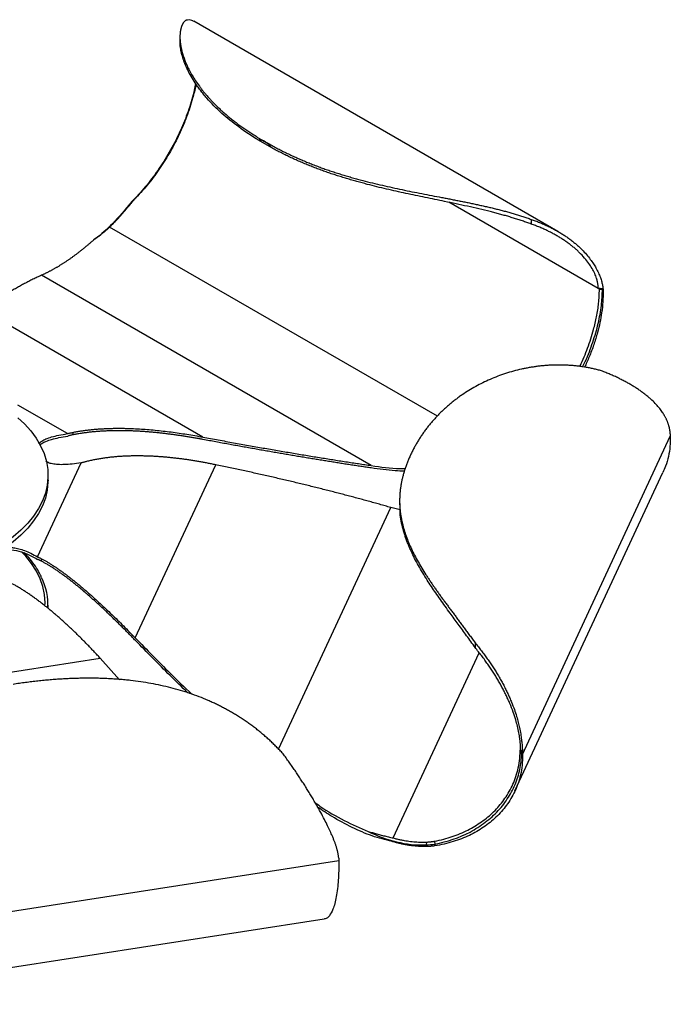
# Paper-space layout '_Isométrica' of a CAD drawing. Header units: millimetres. Extents: x -182 to 352, y -117 to 224.
# Tile 5 of 5: x 135 to 352, y -117 to 210. Entities that reach past the tile are written whole.
import ezdxf

# ---------------------------------------------------------------- set-up
doc = ezdxf.new("R2010")
doc.units = ezdxf.units.MM

psp = doc.layouts.new('_Isométrica')

# ---------------------------------------------------------------- linework, layer by layer
at = {"color": 7, "linetype": 'Continuous', "lineweight": 25}
for p, q in [((314.46, 139.88), (193.33, 209.8)), ((188.73, 204.57), (188.73, 203.3)), ((219.26, 167.68), (214.92, 170.18)), ((174.11, 151.02), (173.8, 150.89)), ((172.21, 148.88), (171.8, 148.66)), ((274.37, 78.36), (165.35, 141.3)), ((305.57, 143.87), (305.57, 142.32)), ((252.37, 61.96), (142.7, 125.27)), ((328.28, 120.62), (327.86, 120.86)), ((328.28, 120.62), (329.27, 120.62)), ((329.27, 120.62), (329.47, 120.74)), ((196.34, 71.44), (123.28, 113.62)), ((151.34, 72.58), (134.85, 82.09)), ((153.17, 72.18), (153.17, 73)), ((351.84, 72.55), (351.85, 71.74)), ((302.67, -34.21), (351.85, 71.74)), ((141.35, 31.58), (155.86, 62.84)), ((173.87, 4.61), (200.62, 62.22)), ((300.19, -46.32), (349.37, 59.63)), ((144.85, 57.08), (144.85, 58.71)), ((261.82, 50.17), (261.82, 49.34)), ((261.95, 48.38), (261.93, 49.34)), ((261.97, 47.18), (258.84, 48)), ((142.65, 30.14), (142.65, 30.96)), ((144.85, 14.48), (144.85, 15.51)), ((286.93, 2.95), (286.93, 1.4)), ((62.38, -17.58), (162.19, -2.14)), ((168.61, -9.29), (162.19, -2.14)), ((259.69, -61.96), (288.27, -0.38)), ((301.89, -32.85), (302.04, -32.52)), ((301.89, -32.85), (302.38, -33.35)), ((302.38, -33.35), (302.66, -33.39)), ((270.7, -63.32), (270.63, -64.27)), ((270.63, -64.27), (270.63, -64.82)), ((273.45, -63.02), (273.53, -63.98)), ((273.53, -63.98), (273.53, -64.59)), ((241.49, -68.5), (241.57, -68.67)), ((241.57, -68.67), (241.57, -69.49)), ((58.04, -97.87), (241.57, -69.49)), ((53.2, -117.31), (236.72, -88.92))]:
    psp.add_line(p, q, dxfattribs=at)
at = {"color": 8, "linetype": 'Continuous', "lineweight": 25}
for p, q in [((327.86, 120.86), (278.17, 149.55)), ((221.51, -32.43), (258.84, 48))]:
    psp.add_line(p, q, dxfattribs=at)
at = {"color": 7, "linetype": 'Continuous', "lineweight": 25, "flags": 128}
for points in [[(134.85, 77.86), (137, 75.84), (139.12, 73.48), (140.92, 71.04), (142.39, 68.53), (143.53, 65.95), (144.31, 63.34), (144.75, 60.7), (144.84, 58.05), (144.58, 55.4), (143.96, 52.77), (143, 50.17), (141.7, 47.63), (140.06, 45.15), (138.1, 42.75), (135.83, 40.44), (133.26, 38.24), (130.4, 36.16), (127.28, 34.22)], [(144.85, 57.08), (144.84, 56.41), (144.58, 53.76), (143.96, 51.13), (143, 48.54), (141.7, 45.99), (140.06, 43.52), (138.1, 41.12), (135.83, 38.81), (133.26, 36.61), (130.4, 34.53), (127.28, 32.58)]]:
    psp.add_lwpolyline(points, dxfattribs=at)
at = {"color": 8, "linetype": 'Continuous', "lineweight": 25, "flags": 128}
psp.add_lwpolyline([(143.83, 15.31), (143.85, 16.33), (143.67, 19), (143.13, 21.66), (142.22, 24.28), (140.97, 26.86), (139.36, 29.37), (137.42, 31.79), (136.01, 33.3)], dxfattribs=at)
at = {"color": 7, "linetype": 'Continuous', "lineweight": 25}
psp.add_arc((123.75, 15.43), 21.1, 357.5189, 25.9604, dxfattribs=at)
for points, knots in [([(190.77, 210.14), (190.72, 210.11), (190.64, 210.06), (190.52, 209.97), (190.4, 209.87), (190.28, 209.77), (190.17, 209.65), (190.06, 209.53), (189.96, 209.4), (189.86, 209.26), (189.76, 209.11), (189.67, 208.95), (189.58, 208.79), (189.49, 208.61), (189.41, 208.43), (189.33, 208.25), (189.26, 208.05), (189.19, 207.85), (189.13, 207.64), (189.07, 207.43), (189.02, 207.21), (188.97, 206.98), (188.92, 206.74), (188.88, 206.5), (188.85, 206.26), (188.81, 206), (188.79, 205.74), (188.77, 205.48), (188.75, 205.21), (188.74, 204.93), (188.74, 204.65), (188.74, 204.37), (188.75, 204.07), (188.76, 203.78), (188.78, 203.48), (188.8, 203.17), (188.83, 202.86), (188.87, 202.54), (188.91, 202.23), (188.96, 201.9), (189.01, 201.57), (189.22, 200.41), (189.76, 198.3), (191.02, 195.08), (192.79, 191.68), (194.53, 189.05), (195.88, 187.26), (196.62, 186.33), (197.39, 185.39), (198.21, 184.46), (199.06, 183.52), (199.96, 182.58), (200.9, 181.65), (201.88, 180.71), (202.9, 179.77), (203.97, 178.84), (205.08, 177.91), (206.23, 176.98), (207.43, 176.05), (208.67, 175.13), (209.96, 174.22), (211.29, 173.31), (212.66, 172.4), (214.08, 171.5), (215.55, 170.61), (216.55, 170.02), (217.06, 169.73)], [0, 0, 0, 0, 0.008241, 0.016464, 0.024671, 0.032863, 0.04104, 0.049203, 0.057353, 0.065491, 0.073616, 0.081731, 0.089836, 0.09793, 0.106016, 0.114093, 0.122162, 0.130223, 0.138278, 0.146326, 0.154368, 0.162404, 0.170436, 0.178462, 0.186485, 0.194503, 0.202518, 0.21053, 0.218539, 0.226546, 0.23455, 0.242553, 0.250554, 0.258554, 0.266553, 0.274551, 0.282549, 0.290548, 0.298546, 0.306546, 0.314546, 0.322548, 0.390579, 0.459232, 0.528753, 0.599426, 0.617997, 0.636681, 0.655484, 0.674413, 0.693473, 0.71267, 0.732013, 0.751507, 0.771159, 0.790978, 0.810971, 0.831144, 0.851507, 0.872066, 0.892831, 0.913808, 0.935006, 0.956432, 0.978094, 1, 1, 1, 1]), ([(193.27, 209.7), (193.07, 209.85), (192.4, 210.35), (191.45, 210.23), (190.77, 210.14)], [0, 0, 0, 0, 0.290847, 1, 1, 1, 1]), ([(214.92, 170.18), (212.65, 171.64), (208.22, 174.48), (202.44, 179.21), (198.96, 182.72), (197.11, 184.88), (196.56, 185.54), (196.04, 186.19), (195.53, 186.84), (195.05, 187.49), (194.19, 188.67), (193.07, 190.38), (191.81, 192.58), (190.79, 194.7), (189.98, 196.75), (189.37, 198.69), (188.95, 200.63), (188.74, 202.2), (188.76, 203.04), (188.77, 203.3)], [0, 0, 0, 0, 0.141028, 0.275092, 0.418443, 0.436771, 0.455004, 0.473145, 0.491197, 0.509163, 0.527045, 0.589669, 0.651665, 0.713156, 0.774244, 0.835025, 0.895598, 0.968098, 1, 1, 1, 1]), ([(193.92, 189.14), (193.8, 188.37), (193.33, 185.59), (191.78, 180.53), (189.31, 174.12), (186.15, 167.73), (182.45, 161.61), (178.33, 155.88), (175.3, 152.54), (173.8, 150.89)], [0, 0, 0, 0, 0.057578, 0.210585, 0.367399, 0.526551, 0.686235, 0.844671, 1, 1, 1, 1]), ([(194.04, 188.96), (194.02, 188.8), (193.78, 187.24), (192.84, 183.59), (191.1, 178.12), (188.58, 172.16), (185.62, 166.47), (182.24, 161.01), (178.41, 155.76), (175.56, 152.62), (174.1, 151.02)], [0, 0, 0, 0, 0.01234, 0.1189, 0.270422, 0.416103, 0.559209, 0.70237, 0.848216, 1, 1, 1, 1]), ([(217.06, 169.73), (217, 169.76), (216.9, 169.82), (216.75, 169.89), (216.59, 169.96), (216.44, 170.02), (216.28, 170.08), (216.13, 170.12), (215.98, 170.16), (215.82, 170.19), (215.67, 170.21), (215.52, 170.22), (215.37, 170.22), (215.22, 170.22), (215.07, 170.21), (214.97, 170.19), (214.92, 170.18)], [0, 0, 0, 0, 0.067493, 0.135059, 0.202839, 0.270972, 0.339596, 0.408843, 0.478846, 0.54973, 0.621617, 0.694624, 0.768863, 0.844439, 0.921453, 1, 1, 1, 1]), ([(217.06, 169.73), (217.31, 169.58), (217.82, 169.29), (218.59, 168.86), (219.37, 168.43), (220.14, 168.01), (220.92, 167.6), (221.7, 167.19), (222.48, 166.79), (223.27, 166.39), (224.06, 166.01), (224.85, 165.63), (225.64, 165.25), (226.44, 164.88), (227.23, 164.52), (228.04, 164.16), (228.84, 163.81), (229.64, 163.47), (230.45, 163.13), (231.26, 162.8), (232.07, 162.47), (232.88, 162.15), (233.7, 161.84), (234.52, 161.53), (235.34, 161.22), (236.16, 160.92), (236.98, 160.63), (237.81, 160.34), (238.64, 160.06), (239.47, 159.78), (240.3, 159.51), (241.13, 159.24), (241.96, 158.98), (242.8, 158.72), (243.64, 158.47), (244.47, 158.22), (245.31, 157.98), (246.15, 157.74), (247, 157.5), (247.84, 157.27), (248.68, 157.04), (251.39, 156.32), (256.01, 155.19), (262.6, 153.75), (269.2, 152.44), (274.12, 151.5), (277.34, 150.88), (278.88, 150.58), (280.42, 150.28), (281.95, 149.97), (283.49, 149.67), (285.01, 149.36), (286.54, 149.04), (288.05, 148.71), (289.56, 148.38), (291.07, 148.04), (292.56, 147.69), (294.05, 147.32), (295.53, 146.95), (297, 146.56), (298.45, 146.15), (299.9, 145.73), (301.34, 145.29), (302.76, 144.84), (304.17, 144.36), (305.1, 144.03), (305.57, 143.87)], [0, 0, 0, 0, 0.0109917, 0.0219215, 0.0327904, 0.0435993, 0.0543491, 0.0650408, 0.0756753, 0.0862536, 0.0967768, 0.1072457, 0.1176615, 0.128025, 0.1383372, 0.1485993, 0.1588121, 0.1689766, 0.1790938, 0.1891648, 0.1991904, 0.2091716, 0.2191095, 0.2290049, 0.2388588, 0.2486721, 0.2584457, 0.2681806, 0.2778776, 0.2875375, 0.2971613, 0.3067499, 0.3163039, 0.3258243, 0.3353119, 0.3447674, 0.3541916, 0.3635854, 0.3729493, 0.3822843, 0.3915909, 0.40087, 0.4714447, 0.5408727, 0.6094377, 0.6773852, 0.6933888, 0.709388, 0.725386, 0.7413853, 0.7573883, 0.7733975, 0.7894154, 0.8054449, 0.8214887, 0.8375499, 0.8536318, 0.8697381, 0.8858724, 0.902039, 0.9182425, 0.9344877, 0.9507801, 0.9671254, 0.9835299, 1, 1, 1, 1]), ([(219.26, 167.68), (219.21, 167.74), (219.12, 167.86), (218.98, 168.02), (218.84, 168.18), (218.66, 168.39), (218.43, 168.63), (218.15, 168.91), (217.87, 169.15), (217.6, 169.37), (217.33, 169.56), (217.15, 169.67), (217.06, 169.73)], [0, 0, 0, 0, 0.068907, 0.136387, 0.2025, 0.267313, 0.396592, 0.523882, 0.645748, 0.765238, 0.883072, 1, 1, 1, 1]), ([(305.57, 142.32), (305.32, 142.41), (304.84, 142.59), (304.11, 142.85), (303.38, 143.11), (302.64, 143.36), (301.9, 143.61), (301.16, 143.85), (300.41, 144.09), (299.65, 144.32), (298.9, 144.55), (298.14, 144.78), (297.38, 145), (296.61, 145.22), (295.84, 145.43), (295.07, 145.64), (294.3, 145.85), (293.52, 146.05), (292.74, 146.25), (290.98, 146.7), (288.2, 147.37), (284.4, 148.23), (280.58, 149.05), (275.89, 150.02), (270.31, 151.16), (263.86, 152.51), (257.41, 153.94), (252.58, 155.12), (249.34, 155.99), (247.62, 156.46), (245.9, 156.95), (244.18, 157.45), (242.47, 157.98), (240.76, 158.52), (239.06, 159.08), (237.37, 159.67), (235.68, 160.27), (234, 160.9), (232.33, 161.55), (230.66, 162.23), (229, 162.93), (227.35, 163.65), (225.71, 164.4), (224.08, 165.18), (222.46, 165.99), (220.84, 166.82), (219.79, 167.39), (219.26, 167.68)], [0, 0, 0, 0, 0.008888, 0.01776, 0.026618, 0.035463, 0.044296, 0.053116, 0.061926, 0.070725, 0.079516, 0.088297, 0.097071, 0.105838, 0.114598, 0.123353, 0.132102, 0.140846, 0.149587, 0.158324, 0.200037, 0.241477, 0.282698, 0.323749, 0.392379, 0.461446, 0.531198, 0.601912, 0.62131, 0.64084, 0.660509, 0.680322, 0.700287, 0.72041, 0.740699, 0.761161, 0.781804, 0.802636, 0.823664, 0.844898, 0.866345, 0.888014, 0.909914, 0.932054, 0.954443, 0.977088, 1, 1, 1, 1]), ([(174.11, 151.02), (174.01, 150.92), (173.81, 150.72), (173.53, 150.41), (173.25, 150.1), (172.98, 149.8), (172.71, 149.49), (172.46, 149.18), (172.29, 148.98), (172.21, 148.88)], [0, 0, 0, 0, 0.14464, 0.288572, 0.431865, 0.574586, 0.716804, 0.858586, 1, 1, 1, 1]), ([(172.21, 148.88), (172.08, 148.72), (171.82, 148.4), (171.43, 147.93), (171.04, 147.46), (170.66, 147.01), (170.28, 146.55), (169.89, 146.11), (169.51, 145.67), (169.13, 145.24), (168.75, 144.81), (168.37, 144.39), (167.99, 143.98), (167.61, 143.58), (167.23, 143.18), (166.85, 142.79), (166.47, 142.41), (166.1, 142.03), (165.72, 141.66), (165.47, 141.42), (165.35, 141.3)], [0, 0, 0, 0, 0.055588, 0.111082, 0.166491, 0.221822, 0.277087, 0.332309, 0.387516, 0.442732, 0.497981, 0.553286, 0.608668, 0.664149, 0.719745, 0.775475, 0.831353, 0.887392, 0.943605, 1, 1, 1, 1]), ([(165.35, 141.3), (165.19, 141.15), (164.87, 140.86), (164.41, 140.44), (163.94, 140.03), (163.48, 139.64), (163.03, 139.26), (162.59, 138.9), (162.15, 138.55), (161.71, 138.22), (161.28, 137.9), (160.86, 137.59), (160.44, 137.3), (160.16, 137.11), (160.02, 137.01)], [0, 0, 0, 0, 0.091983, 0.182313, 0.271016, 0.35812, 0.443648, 0.527624, 0.61007, 0.691005, 0.770448, 0.848418, 0.92493, 1, 1, 1, 1]), ([(305.57, 143.87), (305.8, 143.79), (306.26, 143.63), (306.95, 143.38), (307.63, 143.12), (308.3, 142.85), (308.96, 142.58), (309.62, 142.3), (310.27, 142.02), (310.9, 141.73), (311.54, 141.43), (312.16, 141.12), (312.78, 140.8), (313.38, 140.48), (313.98, 140.15), (314.57, 139.81), (315.16, 139.47), (315.73, 139.11), (316.3, 138.75), (316.86, 138.39), (317.41, 138.01), (317.95, 137.63), (318.48, 137.24), (319.01, 136.84), (319.53, 136.43), (320.04, 136.01), (320.54, 135.59), (321.03, 135.16), (321.51, 134.72), (321.99, 134.27), (322.83, 133.44), (323.95, 132.24), (325.22, 130.65), (326.26, 129.15), (327.02, 127.91), (327.56, 126.9), (327.95, 126.1), (328.29, 125.31), (328.58, 124.56), (328.83, 123.83), (329.04, 123.14), (329.2, 122.48), (329.33, 121.86), (329.42, 121.28), (329.45, 120.91), (329.47, 120.73)], [0, 0, 0, 0, 0.0208121, 0.0415066, 0.0620863, 0.0825539, 0.1029121, 0.1231639, 0.143312, 0.1633595, 0.1833094, 0.2031648, 0.2229286, 0.2426041, 0.2621943, 0.2817027, 0.3011325, 0.3204872, 0.3397705, 0.358986, 0.3781375, 0.3972289, 0.4162641, 0.4352472, 0.4541822, 0.4730734, 0.4919251, 0.5107425, 0.5295317, 0.5482993, 0.567052, 0.6314131, 0.6896537, 0.741684, 0.7873123, 0.813888, 0.8393402, 0.8636549, 0.8868095, 0.9087783, 0.9295471, 0.9490928, 0.9673805, 0.9843661, 1, 1, 1, 1]), ([(327.86, 120.86), (327.86, 120.97), (327.86, 121.18), (327.84, 121.51), (327.82, 121.84), (327.78, 122.17), (327.73, 122.51), (327.67, 122.85), (327.6, 123.2), (327.52, 123.54), (327.42, 123.89), (327.19, 124.67), (326.7, 125.91), (325.84, 127.58), (324.72, 129.31), (323.31, 131.11), (321.92, 132.57), (320.72, 133.7), (319.82, 134.48), (318.89, 135.24), (317.91, 135.98), (316.88, 136.71), (315.81, 137.41), (314.69, 138.1), (313.53, 138.77), (312.32, 139.42), (311.06, 140.05), (309.76, 140.65), (308.41, 141.24), (307.01, 141.8), (306.05, 142.14), (305.57, 142.32)], [0, 0, 0, 0, 0.010158, 0.020453, 0.030885, 0.041454, 0.052159, 0.063003, 0.073989, 0.085119, 0.0964, 0.107836, 0.160695, 0.220038, 0.28038, 0.350421, 0.430068, 0.465646, 0.501899, 0.538858, 0.576553, 0.615013, 0.654264, 0.694332, 0.735246, 0.777033, 0.819719, 0.863331, 0.907895, 0.953442, 1, 1, 1, 1]), ([(160.02, 137.01), (159.89, 136.9), (159.62, 136.66), (159.22, 136.31), (158.83, 135.97), (158.44, 135.63), (158.04, 135.3), (157.65, 134.97), (157.26, 134.64), (156.87, 134.32), (156.48, 134.01), (156.09, 133.69), (155.71, 133.39), (155.32, 133.09), (154.93, 132.79), (154.55, 132.49), (154.17, 132.2), (153.78, 131.92), (153.4, 131.64), (153.02, 131.36), (152.64, 131.09), (152.26, 130.82), (151.88, 130.55), (151.5, 130.29), (151.13, 130.04), (150.75, 129.78), (150.38, 129.54), (150, 129.29), (149.63, 129.05), (149.26, 128.82), (148.88, 128.58), (148.51, 128.36), (148.14, 128.13), (147.77, 127.91), (147.41, 127.7), (147.04, 127.49), (146.67, 127.28), (146.31, 127.08), (145.94, 126.88), (145.58, 126.68), (145.21, 126.49), (144.85, 126.31), (144.49, 126.12), (144.13, 125.95), (143.77, 125.77), (143.41, 125.6), (143.05, 125.43), (142.81, 125.33), (142.7, 125.27)], [0, 0, 0, 0, 0.019378, 0.038835, 0.058374, 0.077996, 0.097703, 0.117498, 0.137383, 0.15736, 0.177429, 0.197595, 0.217858, 0.23822, 0.258683, 0.279248, 0.299918, 0.320694, 0.341577, 0.362569, 0.383672, 0.404886, 0.426214, 0.447656, 0.469215, 0.490891, 0.512685, 0.5346, 0.556637, 0.578796, 0.60108, 0.623489, 0.646024, 0.668688, 0.69148, 0.714402, 0.737456, 0.760642, 0.783962, 0.807416, 0.831005, 0.854731, 0.878594, 0.902595, 0.926736, 0.951016, 0.975437, 1, 1, 1, 1]), ([(142.7, 125.27), (142.46, 125.17), (141.98, 124.95), (141.26, 124.62), (140.55, 124.28), (139.85, 123.94), (139.15, 123.59), (138.45, 123.24), (137.75, 122.88), (137.06, 122.52), (136.37, 122.15), (135.68, 121.77), (135, 121.39), (134.32, 121.01), (133.64, 120.62), (132.97, 120.22), (132.3, 119.82), (131.64, 119.41), (130.97, 119), (130.31, 118.58), (129.66, 118.16), (129, 117.73), (128.35, 117.29), (127.71, 116.85), (127.06, 116.41), (126.42, 115.95), (125.79, 115.5), (125.15, 115.03), (124.52, 114.57), (123.9, 114.09), (123.48, 113.78), (123.28, 113.62)], [0, 0, 0, 0, 0.03155, 0.063305, 0.095265, 0.127431, 0.159803, 0.192382, 0.225169, 0.258164, 0.291368, 0.324781, 0.358403, 0.392236, 0.426279, 0.460534, 0.495, 0.529679, 0.56457, 0.599674, 0.634991, 0.670522, 0.706268, 0.742229, 0.778404, 0.814796, 0.851403, 0.888227, 0.925267, 0.962525, 1, 1, 1, 1]), ([(321.72, 94.93), (321.76, 95.01), (322.8, 97), (324.42, 101.14), (326.24, 106.61), (327.4, 111.59), (328.14, 116.13), (328.23, 119.07), (328.28, 120.62)], [0, 0, 0, 0, 0.009198, 0.23395, 0.467712, 0.632109, 0.807211, 1, 1, 1, 1]), ([(322.67, 94.8), (322.98, 95.4), (324.34, 98.1), (326.14, 102.99), (327.96, 109.23), (329.06, 115.19), (329.2, 118.83), (329.27, 120.62)], [0, 0, 0, 0, 0.069907, 0.31263, 0.549462, 0.778806, 1, 1, 1, 1]), ([(329.48, 119.92), (329.48, 118.78), (329.47, 116.48), (329.07, 112.99), (328.47, 109.56), (327.61, 105.99), (326.42, 102.16), (324.99, 98.28), (323.85, 95.8), (323.33, 94.66)], [0, 0, 0, 0, 0.146855, 0.295072, 0.42452, 0.554086, 0.710355, 0.86699, 1, 1, 1, 1]), ([(329.47, 120.74), (329.37, 120.75), (329.16, 120.77), (328.84, 120.8), (328.52, 120.83), (328.19, 120.85), (327.97, 120.86), (327.86, 120.86)], [0, 0, 0, 0, 0.1932313, 0.3896612, 0.5894801, 0.7928692, 1, 1, 1, 1]), ([(328.95, 93.48), (328.73, 93.54), (328.29, 93.66), (327.62, 93.84), (326.95, 94), (326.28, 94.16), (325.61, 94.3), (324.94, 94.44), (324.27, 94.57), (323.59, 94.69), (322.92, 94.79), (322.24, 94.89), (321.57, 94.98), (320.89, 95.07), (320.22, 95.14), (319.54, 95.2), (318.87, 95.26), (318.19, 95.3), (317.52, 95.34), (316.84, 95.37), (316.17, 95.39), (315.5, 95.41), (314.82, 95.41), (314.15, 95.41), (313.48, 95.39), (312.81, 95.37), (312.14, 95.35), (311.48, 95.31), (310.81, 95.27), (310.15, 95.22), (309.48, 95.16), (308.82, 95.09), (308.16, 95.02), (307.5, 94.94), (306.85, 94.85), (306.2, 94.75), (305.54, 94.65), (304.9, 94.54), (304.25, 94.42), (303.61, 94.29), (302.96, 94.16), (300.73, 93.68), (296.96, 92.64), (291.86, 90.7), (287.02, 88.32), (283.65, 86.23), (281.49, 84.71), (280.4, 83.9), (279.33, 83.07), (278.29, 82.21), (277.27, 81.32), (276.28, 80.42), (275.32, 79.49), (274.38, 78.53), (273.47, 77.56), (272.59, 76.56), (271.74, 75.55), (270.92, 74.51), (270.12, 73.45), (269.36, 72.37), (268.63, 71.27), (267.93, 70.15), (267.26, 69.01), (266.62, 67.85), (266.01, 66.67), (265.63, 65.88), (265.44, 65.48)], [0, 0, 0, 0, 0.008241, 0.016464, 0.024671, 0.032863, 0.04104, 0.049203, 0.057353, 0.065491, 0.073616, 0.081731, 0.089836, 0.09793, 0.106016, 0.114093, 0.122162, 0.130223, 0.138278, 0.146326, 0.154368, 0.162404, 0.170436, 0.178462, 0.186485, 0.194503, 0.202518, 0.21053, 0.218539, 0.226546, 0.23455, 0.242553, 0.250554, 0.258554, 0.266553, 0.274551, 0.282549, 0.290548, 0.298546, 0.306546, 0.314546, 0.322548, 0.390579, 0.459232, 0.528753, 0.599426, 0.617997, 0.636681, 0.655484, 0.674413, 0.693473, 0.71267, 0.732013, 0.751507, 0.771159, 0.790978, 0.810971, 0.831144, 0.851507, 0.872066, 0.892831, 0.913808, 0.935006, 0.956432, 0.978094, 1, 1, 1, 1]), ([(351.83, 72.54), (351.83, 72.63), (351.81, 72.82), (351.79, 73.1), (351.75, 73.39), (351.71, 73.69), (351.66, 74), (351.6, 74.31), (351.53, 74.63), (351.45, 74.95), (351.35, 75.29), (351.25, 75.63), (351.13, 75.97), (351.01, 76.32), (350.87, 76.67), (350.71, 77.03), (350.54, 77.4), (350.36, 77.77), (350.17, 78.14), (349.81, 78.78), (349.22, 79.72), (348.3, 80.98), (347.13, 82.33), (345.94, 83.53), (344.81, 84.54), (343.85, 85.34), (342.83, 86.13), (341.78, 86.89), (340.68, 87.63), (339.54, 88.36), (338.36, 89.07), (337.14, 89.75), (335.88, 90.42), (334.57, 91.07), (333.23, 91.7), (331.84, 92.31), (330.42, 92.91), (329.44, 93.29), (328.95, 93.48)], [0, 0, 0, 0, 0.008449, 0.017311, 0.026576, 0.036236, 0.046284, 0.056712, 0.067514, 0.078684, 0.090217, 0.102111, 0.114363, 0.12697, 0.13993, 0.153237, 0.166887, 0.180877, 0.195205, 0.20987, 0.255635, 0.307917, 0.366518, 0.431342, 0.470306, 0.509364, 0.548573, 0.587975, 0.627607, 0.667506, 0.707704, 0.748234, 0.789128, 0.830412, 0.872115, 0.914263, 0.956884, 1, 1, 1, 1]), ([(141.87, 69.17), (141.89, 69.23), (142.02, 69.59), (142.83, 70.18), (144.21, 70.9), (146.14, 71.53), (148.56, 72.11), (150.37, 72.41), (151.34, 72.58)], [0, 0, 0, 0, 0.027145, 0.163857, 0.322519, 0.511703, 0.736515, 1, 1, 1, 1]), ([(151.34, 72.58), (151.49, 72.61), (151.79, 72.69), (152.24, 72.8), (152.7, 72.9), (153.01, 72.97), (153.17, 73)], [0, 0, 0, 0, 0.242974, 0.49061, 0.74294, 1, 1, 1, 1]), ([(153.17, 72.18), (153.01, 72.15), (152.71, 72.08), (152.27, 71.98), (151.83, 71.88), (151.54, 71.8), (151.4, 71.77)], [0, 0, 0, 0, 0.256825, 0.509079, 0.756793, 1, 1, 1, 1]), ([(153.17, 73), (153.38, 73.04), (153.8, 73.13), (154.44, 73.24), (155.08, 73.36), (155.73, 73.46), (156.37, 73.56), (157.02, 73.65), (157.67, 73.74), (158.33, 73.82), (158.98, 73.89), (159.64, 73.96), (160.3, 74.02), (160.96, 74.08), (161.63, 74.13), (162.29, 74.17), (162.96, 74.21), (163.63, 74.25), (164.31, 74.28), (164.99, 74.3), (165.67, 74.33), (166.35, 74.34), (167.03, 74.35), (167.72, 74.36), (168.41, 74.36), (169.1, 74.36), (169.8, 74.35), (170.5, 74.34), (171.2, 74.32), (171.9, 74.3), (173.25, 74.26), (175.25, 74.16), (177.89, 73.98), (180.52, 73.74), (183.16, 73.46), (185.8, 73.14), (188.44, 72.77), (191.07, 72.36), (193.71, 71.92), (195.46, 71.6), (196.34, 71.44)], [0, 0, 0, 0, 0.014227, 0.028493, 0.042802, 0.057156, 0.071558, 0.086011, 0.100518, 0.115082, 0.129706, 0.14439, 0.159139, 0.173953, 0.188836, 0.203789, 0.218813, 0.23391, 0.249082, 0.26433, 0.279655, 0.295058, 0.310541, 0.326104, 0.341749, 0.357478, 0.37329, 0.389186, 0.405169, 0.421238, 0.437395, 0.498113, 0.559232, 0.620781, 0.682781, 0.745251, 0.808202, 0.871644, 0.935577, 1, 1, 1, 1]), ([(196.4, 70.63), (195.96, 70.71), (195.08, 70.87), (193.76, 71.11), (192.44, 71.34), (191.12, 71.55), (189.8, 71.76), (188.48, 71.96), (187.16, 72.15), (185.83, 72.33), (184.51, 72.5), (183.19, 72.66), (181.87, 72.8), (180.55, 72.94), (179.23, 73.06), (177.91, 73.17), (176.59, 73.27), (175.27, 73.35), (173.95, 73.42), (172.58, 73.48), (171.17, 73.52), (169.72, 73.55), (168.29, 73.56), (166.86, 73.55), (165.44, 73.51), (164.04, 73.46), (162.64, 73.39), (161.26, 73.29), (159.89, 73.17), (158.52, 73.03), (157.17, 72.86), (155.83, 72.66), (154.49, 72.44), (153.61, 72.27), (153.17, 72.18)], [0, 0, 0, 0, 0.032284, 0.064445, 0.096484, 0.128399, 0.16019, 0.191858, 0.223403, 0.254826, 0.286127, 0.317309, 0.348373, 0.379321, 0.410156, 0.44088, 0.471497, 0.502009, 0.532421, 0.562736, 0.59609, 0.629073, 0.661694, 0.693961, 0.725885, 0.757475, 0.788743, 0.819702, 0.850367, 0.880756, 0.91089, 0.940791, 0.970486, 1, 1, 1, 1]), ([(142.12, 68.69), (142.33, 68.9), (142.85, 69.43), (144.25, 70.08), (146.16, 70.72), (148.6, 71.3), (150.42, 71.6), (151.4, 71.77)], [0, 0, 0, 0, 0.114998, 0.28284, 0.483062, 0.721047, 1, 1, 1, 1]), ([(196.34, 71.44), (197.21, 71.27), (198.93, 70.95), (201.49, 70.48), (204.03, 70.02), (206.56, 69.56), (209.06, 69.11), (211.53, 68.66), (213.99, 68.23), (216.42, 67.8), (218.83, 67.38), (221.22, 66.96), (223.59, 66.56), (225.94, 66.16), (228.26, 65.77), (230.56, 65.38), (232.84, 65.01), (235.1, 64.64), (237.33, 64.28), (239.54, 63.93), (241.74, 63.58), (243.9, 63.24), (246.05, 62.91), (248.18, 62.59), (250.28, 62.27), (251.67, 62.07), (252.37, 61.96)], [0, 0, 0, 0, 0.045255, 0.090193, 0.134813, 0.179118, 0.223107, 0.266782, 0.310142, 0.353189, 0.395923, 0.438346, 0.480458, 0.522259, 0.563752, 0.604935, 0.645811, 0.68638, 0.726643, 0.766601, 0.806256, 0.845607, 0.884656, 0.923403, 0.961851, 1, 1, 1, 1]), ([(252.37, 61.15), (251.8, 61.23), (250.65, 61.4), (248.92, 61.66), (247.17, 61.93), (245.4, 62.2), (243.62, 62.47), (241.83, 62.76), (240.02, 63.04), (238.19, 63.33), (236.36, 63.63), (234.5, 63.93), (232.63, 64.24), (230.75, 64.55), (228.85, 64.86), (226.93, 65.19), (225, 65.51), (223.06, 65.85), (221.1, 66.18), (219.12, 66.52), (217.13, 66.87), (215.13, 67.22), (213.11, 67.58), (211.07, 67.95), (209.02, 68.31), (206.95, 68.69), (204.87, 69.06), (202.78, 69.45), (200.67, 69.84), (198.54, 70.23), (197.12, 70.5), (196.4, 70.63)], [0, 0, 0, 0, 0.031553, 0.06331, 0.095272, 0.127439, 0.159814, 0.192394, 0.225183, 0.258179, 0.291384, 0.324797, 0.358421, 0.392254, 0.426298, 0.460553, 0.495019, 0.529697, 0.564588, 0.599691, 0.635008, 0.670538, 0.706283, 0.742242, 0.778417, 0.814806, 0.851412, 0.888234, 0.925272, 0.962527, 1, 1, 1, 1]), ([(351.85, 71.74), (351.84, 70.59), (351.83, 68.31), (351.26, 64.97), (350.45, 62.06), (349.65, 60.34), (349.32, 59.65)], [0, 0, 0, 0, 0.268901, 0.538849, 0.812742, 1, 1, 1, 1]), ([(155.86, 62.84), (154.87, 62.7), (153.04, 62.44), (150.45, 62.25), (148.23, 62.24), (146.39, 62.45), (144.96, 62.84), (144.37, 63.25), (144.12, 63.43)], [0, 0, 0, 0, 0.245138, 0.454297, 0.630308, 0.777923, 0.905116, 1, 1, 1, 1]), ([(157.67, 63.31), (157.51, 63.27), (157.21, 63.19), (156.75, 63.08), (156.3, 62.96), (156.01, 62.88), (155.86, 62.85)], [0, 0, 0, 0, 0.25706, 0.50939, 0.757026, 1, 1, 1, 1]), ([(200.62, 62.22), (200.17, 62.32), (199.29, 62.5), (197.96, 62.76), (196.63, 63.01), (195.3, 63.24), (193.98, 63.47), (192.66, 63.68), (191.34, 63.88), (190.02, 64.06), (188.7, 64.24), (187.38, 64.4), (186.06, 64.54), (184.75, 64.67), (183.43, 64.79), (182.12, 64.89), (180.81, 64.98), (179.5, 65.05), (178.19, 65.1), (176.83, 65.14), (175.44, 65.17), (174, 65.17), (172.57, 65.15), (171.16, 65.11), (169.76, 65.04), (168.37, 64.95), (166.99, 64.84), (165.63, 64.7), (164.27, 64.54), (162.93, 64.35), (161.6, 64.14), (160.28, 63.89), (158.97, 63.62), (158.1, 63.41), (157.67, 63.31)], [0, 0, 0, 0, 0.032221, 0.064322, 0.0963, 0.128156, 0.15989, 0.191502, 0.222991, 0.25436, 0.285609, 0.316739, 0.347752, 0.37865, 0.409436, 0.440112, 0.470682, 0.501148, 0.531514, 0.561783, 0.595218, 0.62828, 0.660978, 0.693321, 0.725317, 0.756979, 0.788317, 0.819343, 0.850073, 0.880525, 0.91072, 0.940681, 0.970432, 1, 1, 1, 1]), ([(265.44, 65.48), (265.35, 65.27), (265.16, 64.87), (264.9, 64.27), (264.65, 63.67), (264.4, 63.07), (264.17, 62.48), (263.95, 61.88), (263.74, 61.29), (263.55, 60.7), (263.36, 60.11), (263.18, 59.53), (263.02, 58.94), (262.86, 58.36), (262.72, 57.78), (262.59, 57.2), (262.47, 56.62), (262.35, 56.05), (262.25, 55.48), (262.16, 54.9), (262.08, 54.33), (262.01, 53.76), (261.96, 53.2), (261.91, 52.63), (261.87, 52.07), (261.84, 51.5), (261.82, 50.94), (261.82, 50.38), (261.82, 49.82), (261.83, 49.27), (261.85, 48.71), (261.89, 48.15), (261.93, 47.6), (261.98, 47.05), (262.04, 46.49), (262.11, 45.94), (262.19, 45.39), (262.28, 44.84), (262.38, 44.29), (262.49, 43.74), (262.6, 43.19), (263, 41.44), (263.89, 38.47), (265.66, 34.25), (267.88, 29.99), (269.84, 26.76), (271.24, 24.6), (271.94, 23.56), (272.65, 22.5), (273.38, 21.45), (274.13, 20.38), (274.9, 19.3), (275.68, 18.21), (276.48, 17.12), (277.29, 16.01), (278.12, 14.89), (278.96, 13.76), (279.81, 12.62), (280.67, 11.46), (281.54, 10.29), (282.42, 9.11), (283.31, 7.91), (284.21, 6.7), (285.11, 5.46), (286.02, 4.22), (286.63, 3.37), (286.93, 2.95)], [0, 0, 0, 0, 0.010992, 0.021922, 0.03279, 0.043599, 0.054349, 0.065041, 0.075675, 0.086254, 0.096777, 0.107246, 0.117661, 0.128025, 0.138337, 0.148599, 0.158812, 0.168977, 0.179094, 0.189165, 0.19919, 0.209172, 0.21911, 0.229005, 0.238859, 0.248672, 0.258446, 0.268181, 0.277878, 0.287538, 0.297161, 0.30675, 0.316304, 0.325824, 0.335312, 0.344767, 0.354192, 0.363585, 0.372949, 0.382284, 0.391591, 0.40087, 0.471445, 0.540873, 0.609438, 0.677385, 0.693389, 0.709388, 0.725386, 0.741385, 0.757388, 0.773397, 0.789415, 0.805445, 0.821489, 0.83755, 0.853632, 0.869738, 0.885872, 0.902039, 0.918243, 0.934488, 0.95078, 0.967125, 0.98353, 1, 1, 1, 1]), ([(258.84, 48), (258.23, 48.18), (256.99, 48.54), (255.13, 49.06), (253.26, 49.59), (251.38, 50.11), (249.49, 50.62), (247.58, 51.14), (245.66, 51.65), (243.74, 52.16), (241.8, 52.67), (239.85, 53.17), (237.88, 53.68), (235.91, 54.17), (233.93, 54.67), (231.93, 55.16), (229.92, 55.65), (227.9, 56.14), (225.87, 56.63), (223.83, 57.11), (221.78, 57.59), (219.71, 58.06), (217.63, 58.54), (215.55, 59.01), (213.45, 59.48), (211.34, 59.94), (209.22, 60.4), (207.08, 60.86), (204.94, 61.32), (202.78, 61.78), (201.34, 62.07), (200.62, 62.22)], [0, 0, 0, 0, 0.03155, 0.063305, 0.095265, 0.127431, 0.159803, 0.192382, 0.225169, 0.258164, 0.291368, 0.324781, 0.358403, 0.392236, 0.426279, 0.460534, 0.495, 0.529679, 0.56457, 0.599674, 0.634991, 0.670522, 0.706268, 0.742229, 0.778404, 0.814796, 0.851403, 0.888227, 0.925267, 0.962525, 1, 1, 1, 1]), ([(252.37, 61.96), (255.53, 61.5), (259.29, 60.96), (263.12, 60.94), (263.72, 60.94)], [0, 0, 0, 0, 0.843491, 1, 1, 1, 1]), ([(263.4, 60.08), (262.37, 60.12), (258.66, 60.25), (255.02, 60.77), (252.37, 61.15)], [0, 0, 0, 0, 0.275789, 1, 1, 1, 1]), ([(286.93, 1.4), (285.99, 2.73), (284.1, 5.37), (281.31, 9.17), (278.93, 12.41), (276.95, 15.14), (275.35, 17.38), (273.82, 19.58), (272.36, 21.73), (270.36, 24.8), (267.99, 28.73), (266.16, 32.29), (265.1, 34.66), (264.59, 35.89), (264.13, 37.11), (263.7, 38.33), (263.31, 39.55), (262.58, 42.17), (261.98, 44.73), (261.97, 46.83), (261.97, 47.18)], [0, 0, 0, 0, 0.074384, 0.148217, 0.221721, 0.268499, 0.315021, 0.361328, 0.407457, 0.453442, 0.561135, 0.669647, 0.698273, 0.726997, 0.75583, 0.784782, 0.813867, 0.843094, 0.973821, 1, 1, 1, 1]), ([(128.06, 32.24), (128.98, 33.14), (129.99, 33.57), (132.1, 33.94), (133.2, 33.89), (135.46, 33.44), (136.61, 33.07), (138.97, 32.07), (140.17, 31.45), (141.39, 30.75)], [0, 0, 0, 0, 0.25, 0.25, 0.5, 0.5, 0.75, 0.75, 1, 1, 1, 1]), ([(129.79, 34.16), (129.98, 34.25), (130.56, 34.53), (131.84, 34.72), (133.48, 34.66), (135.27, 34.3), (137.18, 33.66), (139.26, 32.74), (140.62, 31.99), (141.35, 31.58)], [0, 0, 0, 0, 0.05608, 0.165703, 0.282944, 0.419009, 0.581248, 0.774042, 1, 1, 1, 1]), ([(142.65, 24.95), (142.26, 25.72), (141.45, 27.32), (139.84, 29.64), (138.35, 31.52), (137.29, 32.57), (136.97, 32.89)], [0, 0, 0, 0, 0.280105, 0.575345, 0.871455, 1, 1, 1, 1]), ([(141.35, 31.59), (141.46, 31.54), (141.67, 31.44), (142, 31.29), (142.33, 31.13), (142.54, 31.02), (142.65, 30.97)], [0, 0, 0, 0, 0.2429744, 0.49061, 0.7429403, 1, 1, 1, 1]), ([(142.65, 30.14), (142.55, 30.2), (142.34, 30.31), (142.02, 30.46), (141.7, 30.61), (141.49, 30.7), (141.39, 30.74)], [0, 0, 0, 0, 0.256825, 0.509079, 0.756793, 1, 1, 1, 1]), ([(142.65, 30.97), (142.8, 30.89), (143.1, 30.73), (143.55, 30.49), (144, 30.24), (144.45, 29.98), (144.9, 29.71), (145.36, 29.43), (145.81, 29.15), (146.27, 28.86), (146.73, 28.56), (147.2, 28.25), (147.66, 27.94), (148.13, 27.62), (148.6, 27.29), (149.07, 26.96), (149.55, 26.62), (150.03, 26.27), (150.5, 25.91), (150.99, 25.55), (151.47, 25.19), (151.96, 24.81), (152.44, 24.43), (152.94, 24.05), (153.43, 23.66), (153.92, 23.26), (154.42, 22.85), (154.92, 22.44), (155.42, 22.03), (155.93, 21.6), (156.9, 20.78), (158.34, 19.54), (160.25, 17.84), (162.17, 16.09), (164.1, 14.28), (166.04, 12.43), (167.98, 10.54), (169.94, 8.6), (171.9, 6.62), (173.22, 5.28), (173.87, 4.61)], [0, 0, 0, 0, 0.014227, 0.028493, 0.042802, 0.057156, 0.071558, 0.086011, 0.100518, 0.115082, 0.129706, 0.14439, 0.159139, 0.173953, 0.188836, 0.203789, 0.218813, 0.23391, 0.249082, 0.26433, 0.279655, 0.295058, 0.310541, 0.326104, 0.341749, 0.357478, 0.37329, 0.389186, 0.405169, 0.421238, 0.437395, 0.498113, 0.559232, 0.620781, 0.682781, 0.745251, 0.808202, 0.871644, 0.935577, 1, 1, 1, 1]), ([(173.92, 3.76), (173.59, 4.1), (172.93, 4.78), (171.94, 5.78), (170.96, 6.78), (169.97, 7.77), (168.99, 8.74), (168.01, 9.71), (167.04, 10.66), (166.07, 11.61), (165.09, 12.54), (164.13, 13.46), (163.16, 14.37), (162.2, 15.26), (161.23, 16.14), (160.27, 17.01), (159.32, 17.87), (158.36, 18.71), (157.41, 19.54), (156.42, 20.39), (155.41, 21.24), (154.37, 22.1), (153.34, 22.92), (152.32, 23.73), (151.31, 24.5), (150.31, 25.25), (149.32, 25.97), (148.34, 26.66), (147.37, 27.33), (146.41, 27.96), (145.46, 28.56), (144.52, 29.12), (143.58, 29.65), (142.96, 29.98), (142.65, 30.14)], [0, 0, 0, 0, 0.0322839, 0.0644455, 0.096484, 0.128399, 0.1601904, 0.1918582, 0.2234031, 0.2548258, 0.2861273, 0.3173092, 0.3483732, 0.3793214, 0.4101562, 0.4408804, 0.4714969, 0.5020093, 0.5324212, 0.562736, 0.59609, 0.6290735, 0.6616943, 0.6939614, 0.7258847, 0.7574748, 0.788743, 0.8197018, 0.8503667, 0.8807557, 0.9108897, 0.9407915, 0.9704861, 1, 1, 1, 1]), ([(162.19, -2.14), (161.88, -1.79), (161.24, -1.1), (160.29, -0.08), (159.34, 0.92), (158.38, 1.92), (157.43, 2.91), (156.47, 3.88), (155.51, 4.84), (154.55, 5.79), (153.59, 6.72), (152.62, 7.64), (151.66, 8.54), (150.7, 9.43), (149.73, 10.31), (148.76, 11.17), (147.79, 12.02), (146.82, 12.85), (145.85, 13.66), (144.84, 14.49), (143.8, 15.33), (142.73, 16.17), (141.66, 16.98), (140.6, 17.76), (139.55, 18.51), (138.5, 19.24), (137.46, 19.93), (136.43, 20.59), (135.4, 21.22), (134.38, 21.82), (133.37, 22.39), (132.36, 22.92), (131.36, 23.42), (130.7, 23.72), (130.36, 23.87)], [0, 0, 0, 0, 0.032221, 0.064322, 0.0963, 0.128156, 0.15989, 0.191502, 0.222991, 0.25436, 0.285609, 0.316739, 0.347752, 0.37865, 0.409436, 0.440112, 0.470682, 0.501148, 0.531514, 0.561783, 0.595218, 0.62828, 0.660978, 0.693321, 0.725317, 0.756979, 0.788317, 0.819343, 0.850073, 0.880525, 0.91072, 0.940681, 0.970432, 1, 1, 1, 1]), ([(173.87, 4.61), (177.71, 0.69), (183.87, -5.6), (190.25, -11.79), (192.66, -14.14)], [0, 0, 0, 0, 0.621401, 1, 1, 1, 1]), ([(191.32, -13.63), (189.37, -11.73), (183.46, -5.99), (177.75, -0.15), (173.92, 3.76)], [0, 0, 0, 0, 0.330372, 1, 1, 1, 1]), ([(286.93, 2.95), (287.11, 2.73), (287.47, 2.3), (288, 1.65), (288.51, 0.99), (289.02, 0.33), (289.53, -0.33), (290.02, -0.99), (290.51, -1.65), (290.98, -2.32), (291.45, -2.99), (291.91, -3.66), (292.37, -4.33), (292.81, -5), (293.25, -5.68), (293.67, -6.35), (294.09, -7.03), (294.5, -7.71), (294.9, -8.4), (295.3, -9.08), (295.68, -9.77), (296.06, -10.46), (296.43, -11.15), (296.78, -11.84), (297.13, -12.54), (297.47, -13.24), (297.81, -13.94), (298.13, -14.64), (298.44, -15.35), (298.75, -16.06), (299.28, -17.34), (299.97, -19.15), (300.7, -21.41), (301.26, -23.44), (301.65, -25.06), (301.91, -26.34), (302.08, -27.33), (302.23, -28.28), (302.36, -29.17), (302.45, -30.01), (302.53, -30.8), (302.58, -31.53), (302.62, -32.21), (302.65, -32.83), (302.66, -33.21), (302.66, -33.39)], [0, 0, 0, 0, 0.0208121, 0.0415066, 0.0620863, 0.0825539, 0.1029121, 0.1231639, 0.143312, 0.1633595, 0.1833094, 0.2031648, 0.2229286, 0.2426041, 0.2621943, 0.2817027, 0.3011325, 0.3204872, 0.3397705, 0.358986, 0.3781375, 0.3972289, 0.4162641, 0.4352472, 0.4541822, 0.4730734, 0.4919251, 0.5107425, 0.5295317, 0.5482993, 0.567052, 0.6314131, 0.6896537, 0.741684, 0.7873123, 0.813888, 0.8393402, 0.8636549, 0.8868095, 0.9087783, 0.9295471, 0.9490928, 0.9673805, 0.9843661, 1, 1, 1, 1]), ([(302.04, -32.52), (302.04, -32.42), (302.04, -32.2), (302.04, -31.87), (302.03, -31.52), (302.01, -31.17), (301.99, -30.81), (301.96, -30.44), (301.93, -30.06), (301.89, -29.67), (301.84, -29.28), (301.73, -28.39), (301.49, -26.9), (301.04, -24.8), (300.41, -22.48), (299.58, -19.93), (298.71, -17.72), (297.93, -15.93), (297.34, -14.66), (296.7, -13.38), (296.03, -12.08), (295.32, -10.77), (294.56, -9.46), (293.76, -8.13), (292.92, -6.79), (292.03, -5.45), (291.1, -4.09), (290.13, -2.73), (289.11, -1.35), (288.04, 0.03), (287.31, 0.94), (286.93, 1.4)], [0, 0, 0, 0, 0.010158, 0.020453, 0.030885, 0.041454, 0.052159, 0.063003, 0.073989, 0.085119, 0.0964, 0.107836, 0.160695, 0.220038, 0.28038, 0.350421, 0.430068, 0.465646, 0.501899, 0.538858, 0.576553, 0.615013, 0.654264, 0.694332, 0.735246, 0.777033, 0.819719, 0.863331, 0.907895, 0.953442, 1, 1, 1, 1]), ([(223.04, -33.94), (222.86, -33.74), (222.5, -33.35), (221.95, -32.77), (221.4, -32.2), (220.85, -31.64), (220.29, -31.08), (219.73, -30.53), (219.16, -29.99), (218.59, -29.46), (218.01, -28.93), (217.43, -28.41), (216.84, -27.9), (216.25, -27.4), (215.66, -26.9), (215.06, -26.42), (214.46, -25.94), (213.85, -25.46), (213.24, -25), (212.63, -24.54), (212.01, -24.08), (211.38, -23.64), (210.76, -23.2), (210.12, -22.77), (209.49, -22.35), (208.85, -21.93), (208.21, -21.52), (207.56, -21.12), (206.91, -20.72), (206.25, -20.34), (205.59, -19.95), (204.93, -19.58), (204.27, -19.21), (203.6, -18.85), (202.92, -18.5), (202.25, -18.15), (201.56, -17.81), (200.88, -17.47), (200.19, -17.15), (199.5, -16.83), (198.8, -16.51), (196.36, -15.44), (192.05, -13.78), (185.69, -11.9), (179.09, -10.47), (173.97, -9.73), (170.46, -9.36), (168.63, -9.2), (166.79, -9.06), (164.93, -8.96), (163.06, -8.88), (161.17, -8.82), (159.27, -8.8), (157.35, -8.8), (155.42, -8.83), (153.47, -8.88), (151.51, -8.96), (149.54, -9.06), (147.55, -9.2), (145.54, -9.35), (143.52, -9.54), (141.49, -9.75), (139.45, -9.98), (137.39, -10.24), (135.31, -10.53), (133.93, -10.73), (133.24, -10.84)], [0, 0, 0, 0, 0.008241, 0.016464, 0.024671, 0.032863, 0.04104, 0.049203, 0.057353, 0.065491, 0.073616, 0.081731, 0.089836, 0.09793, 0.106016, 0.114093, 0.122162, 0.130223, 0.138278, 0.146326, 0.154368, 0.162404, 0.170436, 0.178462, 0.186485, 0.194503, 0.202518, 0.21053, 0.218539, 0.226546, 0.23455, 0.242553, 0.250554, 0.258554, 0.266553, 0.274551, 0.282549, 0.290548, 0.298546, 0.306546, 0.314546, 0.322548, 0.390579, 0.459232, 0.528753, 0.599426, 0.617997, 0.636681, 0.655484, 0.674413, 0.693473, 0.71267, 0.732013, 0.751507, 0.771159, 0.790978, 0.810971, 0.831144, 0.851507, 0.872066, 0.892831, 0.913808, 0.935006, 0.956432, 0.978094, 1, 1, 1, 1]), ([(302.66, -33.39), (302.63, -33.33), (302.56, -33.21), (302.45, -33.04), (302.33, -32.87), (302.19, -32.7), (302.09, -32.58), (302.04, -32.52)], [0, 0, 0, 0, 0.193231, 0.389661, 0.58948, 0.792869, 1, 1, 1, 1]), ([(241.55, -68.67), (241.55, -68.57), (241.53, -68.38), (241.5, -68.08), (241.45, -67.76), (241.39, -67.43), (241.33, -67.08), (241.25, -66.72), (241.16, -66.35), (241.06, -65.97), (240.95, -65.57), (240.83, -65.15), (240.7, -64.72), (240.56, -64.28), (240.4, -63.83), (240.23, -63.36), (240.05, -62.88), (239.86, -62.39), (239.66, -61.88), (239.29, -61), (238.71, -59.67), (237.83, -57.81), (236.78, -55.72), (235.75, -53.79), (234.81, -52.09), (234.02, -50.7), (233.21, -49.31), (232.39, -47.92), (231.54, -46.52), (230.67, -45.13), (229.78, -43.73), (228.88, -42.34), (227.95, -40.94), (227.01, -39.54), (226.04, -38.14), (225.06, -36.74), (224.06, -35.33), (223.38, -34.4), (223.04, -33.94)], [0, 0, 0, 0, 0.008449, 0.017311, 0.026576, 0.036236, 0.046284, 0.056712, 0.067514, 0.078684, 0.090217, 0.102111, 0.114363, 0.12697, 0.13993, 0.153237, 0.166887, 0.180877, 0.195205, 0.20987, 0.255635, 0.307917, 0.366518, 0.431342, 0.470306, 0.509364, 0.548573, 0.587975, 0.627607, 0.667506, 0.707704, 0.748234, 0.789128, 0.830412, 0.872115, 0.914263, 0.956884, 1, 1, 1, 1]), ([(273.45, -63.02), (274.49, -62.83), (275.5, -62.6), (277.45, -62.09), (280.29, -61.25), (284.61, -59.43), (287.65, -57.57), (290.52, -55.54), (293.19, -53.33), (296.03, -50.06), (297.48, -47.86), (298.39, -46.33), (298.82, -45.54), (299.6, -43.89), (299.96, -43.03), (300.6, -41.25), (300.88, -40.32), (301.6, -37.4), (301.89, -35.27), (301.89, -32.85)], [0, 0, 0, 0, 0.0625, 0.0625, 0.125, 0.25, 0.375, 0.375, 0.5, 0.625, 0.6875, 0.6875, 0.75, 0.75, 0.8125, 0.8125, 0.875, 0.875, 1, 1, 1, 1]), ([(273.53, -63.98), (277.64, -63.22), (281.63, -61.86), (287.02, -59.03), (288.72, -57.95), (291.86, -55.56), (293.3, -54.26), (295.89, -51.46), (297.03, -49.97), (298.99, -46.85), (299.8, -45.23), (301.11, -41.91), (301.59, -40.21), (302.23, -36.79), (302.38, -35.07), (302.38, -33.35)], [0, 0, 0, 0, 0.25, 0.25, 0.375, 0.375, 0.5, 0.5, 0.625, 0.625, 0.75, 0.75, 0.875, 0.875, 1, 1, 1, 1]), ([(302.67, -34.21), (302.75, -36.74), (302.49, -38.94), (301.8, -41.95), (301.52, -42.9), (300.89, -44.73), (300.53, -45.61), (299.34, -48.13), (298.41, -49.67), (296.31, -52.52), (295.14, -53.83), (292.59, -56.25), (291.21, -57.36), (288.26, -59.37), (285.11, -61.2), (280.63, -62.95), (277.68, -63.74), (275.65, -64.21), (274.61, -64.41), (273.53, -64.58)], [0, 0, 0, 0, 0.125, 0.125, 0.1875, 0.1875, 0.25, 0.25, 0.375, 0.375, 0.5, 0.5, 0.625, 0.625, 0.75, 0.875, 0.9375, 0.9375, 1, 1, 1, 1]), ([(233.65, -50.16), (234.21, -50.56), (237.33, -52.82), (243.21, -56.22), (248.7, -58.61), (251.36, -59.78)], [0, 0, 0, 0, 0.099591, 0.562475, 1, 1, 1, 1]), ([(259.28, -63.12), (257.07, -62.56), (252.59, -61.43), (245.91, -58.51), (239.85, -55.26), (236.12, -52.75), (234.54, -51.69)], [0, 0, 0, 0, 0.256782, 0.520963, 0.796303, 1, 1, 1, 1]), ([(251.36, -59.77), (254.37, -61.3), (257.55, -62.49), (264.04, -64.02), (267.36, -64.37), (270.63, -64.27)], [0, 0, 0, 0, 0.5, 0.5, 1, 1, 1, 1]), ([(251.36, -59.78), (251.59, -59.85), (252.06, -59.99), (252.76, -60.19), (253.48, -60.4), (254.21, -60.6), (254.96, -60.8), (255.72, -61), (256.48, -61.2), (257.27, -61.4), (258.06, -61.59), (258.87, -61.78), (259.42, -61.9), (259.69, -61.96)], [0, 0, 0, 0, 0.082375, 0.166387, 0.252056, 0.339404, 0.428453, 0.519229, 0.611757, 0.706067, 0.802189, 0.900155, 1, 1, 1, 1]), ([(259.69, -61.96), (259.89, -62.02), (260.3, -62.13), (260.91, -62.28), (261.52, -62.43), (262.12, -62.56), (262.73, -62.68), (263.49, -62.82), (264.39, -62.97), (265.45, -63.11), (266.51, -63.21), (267.56, -63.29), (268.61, -63.33), (269.66, -63.34), (270.35, -63.33), (270.7, -63.32)], [0, 0, 0, 0, 0.055278, 0.11041, 0.165402, 0.220264, 0.275008, 0.329646, 0.425422, 0.521008, 0.616509, 0.712046, 0.807749, 0.903719, 1, 1, 1, 1]), ([(270.63, -64.82), (270.43, -64.82), (270.03, -64.82), (269.44, -64.81), (268.84, -64.78), (268.25, -64.75), (267.65, -64.71), (267.06, -64.66), (266.46, -64.6), (265.87, -64.53), (265.27, -64.46), (264.68, -64.37), (264.08, -64.27), (263.48, -64.16), (262.88, -64.04), (262.28, -63.91), (261.68, -63.77), (261.08, -63.63), (260.48, -63.47), (259.88, -63.3), (259.48, -63.18), (259.28, -63.12)], [0, 0, 0, 0, 0.0528699, 0.1056371, 0.1583075, 0.2108862, 0.2633814, 0.3158135, 0.3682046, 0.4205757, 0.4729465, 0.5253356, 0.5777602, 0.6302362, 0.6827778, 0.7353977, 0.788107, 0.8409152, 0.8938297, 0.9468566, 1, 1, 1, 1]), ([(273.53, -64.58), (273.38, -64.61), (273.1, -64.65), (272.68, -64.7), (272.26, -64.74), (271.85, -64.78), (271.44, -64.8), (271.03, -64.82), (270.76, -64.82), (270.63, -64.82)], [0, 0, 0, 0, 0.144437, 0.288234, 0.431461, 0.574183, 0.716469, 0.858386, 1, 1, 1, 1]), ([(270.7, -63.32), (270.83, -63.32), (271.08, -63.31), (271.47, -63.28), (271.86, -63.25), (272.26, -63.2), (272.65, -63.15), (273.05, -63.09), (273.32, -63.04), (273.45, -63.02)], [0, 0, 0, 0, 0.141412, 0.283193, 0.42541, 0.568131, 0.711425, 0.855358, 1, 1, 1, 1]), ([(241.57, -69.49), (241.57, -70.62), (241.56, -72.91), (241.41, -76.01), (241.15, -78.91), (240.77, -81.54), (240.26, -83.85), (239.52, -86.12), (238.47, -87.95), (237.46, -88.9), (236.82, -88.83), (236.71, -88.81)], [0, 0, 0, 0, 0.098277, 0.196936, 0.297038, 0.404094, 0.511517, 0.620471, 0.792339, 0.964818, 1, 1, 1, 1])]:
    psp.add_open_spline(points, degree=3, knots=knots, dxfattribs=at)
for points in [[(173.8, 150.89), (173.07, 150.14), (172.4, 149.4), (171.8, 148.66)], [(171.8, 148.66), (167.56, 143.45), (163.5, 139.42), (160.02, 137.02)], [(329.47, 120.73), (329.48, 120.47), (329.48, 120.2), (329.48, 119.92)], [(302.66, -33.39), (302.67, -33.66), (302.68, -33.93), (302.67, -34.21)], [(270.63, -64.27), (271.57, -64.25), (272.54, -64.15), (273.53, -63.98)]]:
    psp.add_open_spline(points, degree=3, dxfattribs=at)

doc.saveas('drawing.dxf')
